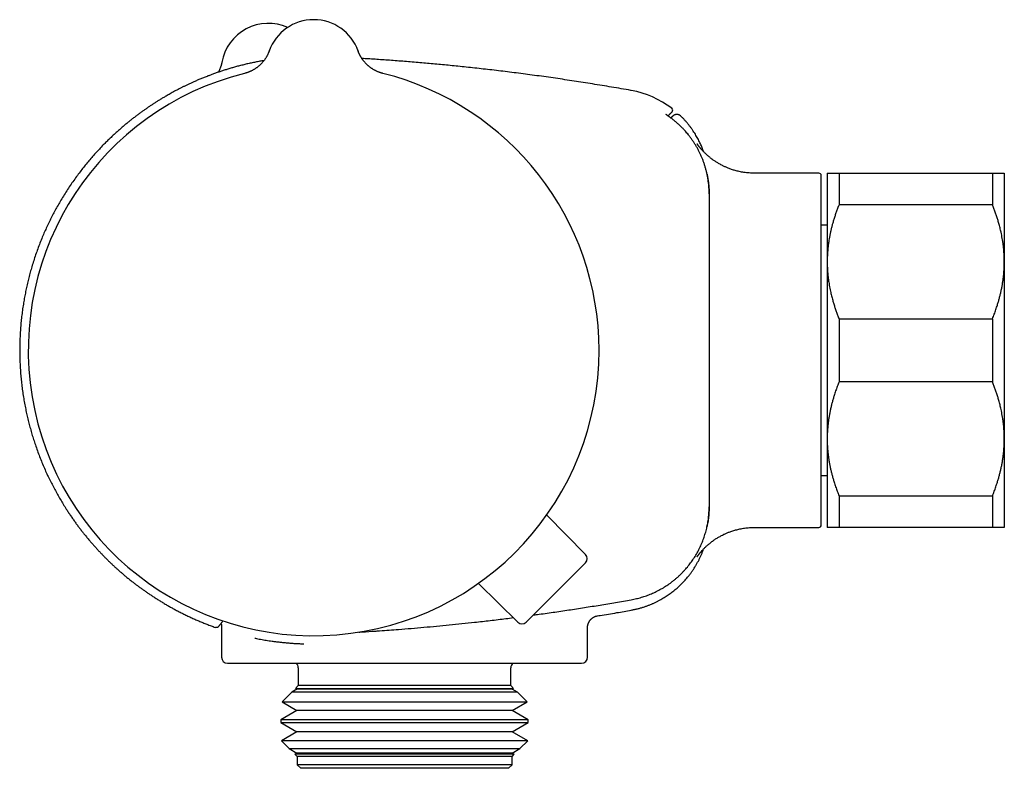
# Model space of a CAD drawing. Header units: millimetres. Extents: x 8 to 709, y 8 to 364.
# Tile 1 of 9: x 45 to 128, y 300 to 364. Entities that reach past the tile are written whole.
import ezdxf

# ---------------------------------------------------------------- set-up
doc = ezdxf.new("R2010")
doc.units = ezdxf.units.MM

msp = doc.modelspace()

# ---------------------------------------------------------------- linework, layer by layer
at = {"color": 7, "linetype": 'Continuous', "lineweight": 30}
for p, q in [((65.909, 360.947), (65.909, 360.946)), ((65.909, 360.946), (65.909, 360.947)), ((73.441, 360.946), (73.441, 360.947)), ((73.441, 360.947), (73.441, 360.946)), ((96.575, 357.602), (96.575, 357.602)), ((112.475, 350.598), (107.007, 350.598)), ((107.007, 350.598), (107.007, 350.598)), ((112.675, 320.798), (112.675, 350.398)), ((113.175, 350.598), (113.175, 343.098)), ((114.175, 350.598), (114.175, 347.92)), ((114.175, 350.598), (127.175, 350.598)), ((127.175, 350.598), (127.175, 347.92)), ((128.175, 350.598), (128.175, 343.098)), ((103.175, 348.846), (103.175, 348.822)), ((103.175, 348.822), (103.175, 322.374)), ((127.175, 347.92), (114.175, 347.92)), ((113.175, 346.198), (112.675, 346.198)), ((113.175, 343.098), (113.175, 328.098)), ((128.175, 343.098), (128.175, 328.098)), ((114.175, 338.276), (114.175, 332.92)), ((114.175, 338.276), (127.175, 338.276)), ((127.175, 338.276), (127.175, 332.92)), ((127.175, 332.92), (114.175, 332.92)), ((113.175, 328.098), (113.175, 320.598)), ((128.175, 328.098), (128.175, 320.598)), ((112.675, 324.998), (113.175, 324.998)), ((114.175, 323.276), (127.175, 323.276)), ((114.175, 323.276), (114.175, 320.598)), ((127.175, 323.276), (127.175, 320.598)), ((103.175, 322.374), (103.175, 322.353)), ((92.696, 318.308), (89.414, 321.647)), ((107.008, 320.598), (112.475, 320.598)), ((127.175, 320.598), (114.175, 320.598)), ((92.693, 317.604), (87.669, 312.58)), ((86.965, 312.577), (83.626, 315.859)), ((61.875, 312.177), (61.875, 309.598)), ((92.875, 309.598), (92.875, 312.12)), ((62.375, 309.098), (92.375, 309.098)), ((68.375, 308.698), (68.375, 307.198)), ((86.375, 307.198), (86.375, 308.698)), ((68.375, 307.198), (68.136, 306.959)), ((68.136, 306.959), (68.251, 306.893)), ((68.136, 306.959), (86.614, 306.959)), ((85.169, 307.198), (68.375, 307.198)), ((86.375, 307.198), (85.169, 307.198)), ((86.614, 306.959), (86.375, 307.198)), ((86.499, 306.893), (86.614, 306.959)), ((67.822, 306.645), (66.995, 305.818)), ((68.251, 306.893), (67.822, 306.645)), ((85.648, 306.645), (67.822, 306.645)), ((85.276, 306.893), (68.251, 306.893)), ((86.499, 306.893), (85.276, 306.893)), ((86.928, 306.645), (85.648, 306.645)), ((86.928, 306.645), (86.499, 306.893)), ((87.755, 305.818), (86.928, 306.645)), ((66.995, 305.818), (68.251, 305.093)), ((66.995, 305.818), (87.755, 305.818)), ((86.499, 305.093), (87.755, 305.818)), ((68.251, 305.093), (66.897, 304.311)), ((85.276, 305.093), (68.251, 305.093)), ((86.499, 305.093), (85.276, 305.093)), ((87.852, 304.311), (86.499, 305.093)), ((66.897, 304.311), (66.897, 304.074)), ((86.449, 304.311), (66.897, 304.311)), ((66.897, 304.074), (68.251, 303.293)), ((66.897, 304.074), (87.852, 304.074)), ((87.852, 304.311), (86.449, 304.311)), ((86.499, 303.293), (87.852, 304.074)), ((87.852, 304.074), (87.852, 304.311)), ((68.251, 303.293), (66.938, 302.535)), ((85.276, 303.293), (68.251, 303.293)), ((86.499, 303.293), (85.276, 303.293)), ((87.812, 302.535), (86.499, 303.293)), ((66.938, 302.535), (67.61, 301.863)), ((86.413, 302.535), (66.938, 302.535)), ((87.812, 302.535), (86.413, 302.535)), ((87.139, 301.863), (87.812, 302.535)), ((67.61, 301.863), (68.251, 301.493)), ((67.61, 301.863), (87.139, 301.863)), ((68.251, 301.493), (68.079, 301.394)), ((68.079, 301.394), (68.275, 301.198)), ((85.425, 301.394), (68.079, 301.394)), ((85.276, 301.493), (68.251, 301.493)), ((68.275, 301.198), (68.275, 300.498)), ((85.256, 301.198), (68.275, 301.198)), ((86.475, 301.198), (85.256, 301.198)), ((86.499, 301.493), (85.276, 301.493)), ((86.67, 301.394), (85.425, 301.394)), ((86.475, 301.198), (86.67, 301.394)), ((86.475, 300.498), (86.475, 301.198)), ((86.499, 301.493), (87.139, 301.863)), ((86.67, 301.394), (86.499, 301.493)), ((68.275, 300.498), (68.575, 300.198)), ((85.256, 300.498), (68.275, 300.498)), ((86.475, 300.498), (85.256, 300.498)), ((86.175, 300.198), (86.475, 300.498)), ((84.996, 300.198), (68.575, 300.198)), ((86.175, 300.198), (84.996, 300.198))]:
    msp.add_line(p, q, dxfattribs=at)
at = {"color": 7, "linetype": 'Continuous', "lineweight": 30, "flags": 128}
for points in [[(73.498, 360.799), (73.474, 360.857), (73.441, 360.946)], [(61.993, 312.68), (61.962, 312.64), (61.92, 312.586), (61.882, 312.537), (61.847, 312.493), (61.814, 312.453), (61.785, 312.416), (61.758, 312.382), (61.733, 312.352), (61.711, 312.325), (61.691, 312.3), (61.672, 312.278), (61.656, 312.258), (61.642, 312.241), (61.629, 312.226), (61.619, 312.213), (61.61, 312.203), (61.603, 312.194), (61.598, 312.188), (61.595, 312.184), (61.593, 312.182), (61.593, 312.182), (61.574, 312.163), (61.553, 312.146), (61.53, 312.133), (61.505, 312.122), (61.48, 312.115), (61.453, 312.112), (61.426, 312.112), (61.4, 312.115), (61.374, 312.123)]]:
    msp.add_lwpolyline(points, dxfattribs=at)
at = {"color": 7, "linetype": 'Continuous', "lineweight": 30}
for centre, radius, start, end in [((65.838, 359.289), 4, 65.8366, 170.0861), ((69.675, 359.598), 4, 19.69613, 160.30387), ((69.675, 335.598), 24.172, 104.03649, 0), ((69.675, 335.598), 24.172, 0, 75.96351), ((95.175, 349.725), 8, 52.78563, 79.91904), ((99.892, 355.937), 0.2, 315, 52.85582), ((112.475, 350.398), 0.2, 0, 90), ((112.475, 320.798), 0.2, 270, 0), ((92.339, 317.957), 0.5, 315, 44.5), ((87.316, 312.934), 0.5, 225.5, 315), ((62.375, 309.598), 0.5, 180, 270), ((92.375, 309.598), 0.5, 270, 0), ((67.875, 308.698), 0.5, 0, 53.24002), ((86.875, 308.698), 0.5, 126.75067, 180)]:
    msp.add_arc(centre, radius, start, end, dxfattribs=at)
for points, knots in [([(65.909, 360.947), (65.909, 360.946), (65.908, 360.945), (65.907, 360.942), (65.906, 360.937), (65.903, 360.931), (65.9, 360.923), (65.896, 360.911), (65.89, 360.894), (65.88, 360.868), (65.865, 360.831), (65.844, 360.781), (65.817, 360.719), (65.786, 360.652), (65.752, 360.585), (65.717, 360.519), (65.68, 360.452), (65.639, 360.385), (65.596, 360.316), (65.55, 360.249), (65.502, 360.182), (65.452, 360.116), (65.4, 360.051), (65.346, 359.987), (65.29, 359.924), (65.232, 359.863), (65.173, 359.804), (65.111, 359.746), (65.048, 359.69), (64.983, 359.635), (64.917, 359.583), (64.849, 359.532), (64.78, 359.483), (64.709, 359.436), (64.637, 359.391), (64.564, 359.348), (64.49, 359.307), (64.414, 359.269), (64.337, 359.232), (64.259, 359.198), (64.181, 359.165), (64.098, 359.134), (64.012, 359.105), (63.921, 359.077), (63.855, 359.058), (63.818, 359.05), (63.812, 359.048)], [0, 0, 0, 0, 0.0026191, 0.0058903, 0.0088003, 0.0116337, 0.0147496, 0.0187779, 0.02456, 0.0334687, 0.0473019, 0.0643317, 0.0887277, 0.1155885, 0.1395988, 0.1644996, 0.1905332, 0.2172749, 0.2444982, 0.272056, 0.2998532, 0.3278267, 0.3559332, 0.3841425, 0.4124327, 0.4407878, 0.4691958, 0.4976474, 0.5261355, 0.5546545, 0.5831997, 0.6117676, 0.6403552, 0.66896, 0.6975798, 0.7262131, 0.7548583, 0.7835142, 0.8121797, 0.8408539, 0.8695359, 0.8982251, 0.9301109, 0.96198, 0.9937485, 1, 1, 1, 1]), ([(75.537, 359.048), (75.514, 359.054), (75.463, 359.067), (75.384, 359.09), (75.302, 359.117), (75.221, 359.146), (75.141, 359.177), (75.062, 359.21), (74.984, 359.245), (74.908, 359.283), (74.833, 359.322), (74.759, 359.363), (74.687, 359.407), (74.616, 359.452), (74.547, 359.499), (74.479, 359.548), (74.413, 359.598), (74.349, 359.65), (74.286, 359.703), (74.226, 359.758), (74.167, 359.814), (74.11, 359.871), (74.055, 359.929), (74.002, 359.988), (73.951, 360.048), (73.902, 360.109), (73.856, 360.171), (73.811, 360.232), (73.769, 360.294), (73.728, 360.356), (73.69, 360.418), (73.655, 360.479), (73.621, 360.54), (73.591, 360.599), (73.562, 360.656), (73.536, 360.711), (73.513, 360.763), (73.493, 360.81), (73.477, 360.85), (73.465, 360.88), (73.457, 360.901), (73.452, 360.915), (73.449, 360.925), (73.446, 360.932), (73.444, 360.938), (73.442, 360.942), (73.441, 360.945), (73.441, 360.946), (73.441, 360.947)], [0, 0, 0, 0, 0.024461, 0.053627, 0.082721, 0.111743, 0.140689, 0.169556, 0.198342, 0.227042, 0.255653, 0.284171, 0.31259, 0.340905, 0.369111, 0.397201, 0.425167, 0.453002, 0.480695, 0.508236, 0.535614, 0.562813, 0.58982, 0.616615, 0.643178, 0.669484, 0.695504, 0.721205, 0.746546, 0.771478, 0.795943, 0.819868, 0.843163, 0.865716, 0.887383, 0.907974, 0.927227, 0.944722, 0.959611, 0.970548, 0.977724, 0.982579, 0.9861, 0.98891, 0.99146, 0.99413, 0.997168, 1, 1, 1, 1]), ([(96.575, 357.602), (96.564, 357.604), (96.28, 357.655), (95.724, 357.752), (94.91, 357.891), (94.104, 358.026), (93.305, 358.156), (92.515, 358.281), (91.733, 358.402), (90.947, 358.521), (90.156, 358.636), (89.362, 358.749), (88.577, 358.858), (87.8, 358.962), (87.032, 359.062), (86.273, 359.158), (85.522, 359.25), (84.781, 359.338), (84.047, 359.422), (83.323, 359.502), (82.607, 359.579), (81.913, 359.651), (81.241, 359.718), (80.59, 359.781), (79.947, 359.841), (79.312, 359.899), (78.672, 359.955), (78.027, 360.009), (77.379, 360.061), (76.739, 360.11), (76.109, 360.157), (75.487, 360.201), (74.885, 360.242), (74.309, 360.28), (73.938, 360.303), (73.756, 360.314)], [0, 0, 0, 0, 0.001426, 0.037725, 0.073646, 0.10919, 0.14436, 0.179158, 0.213584, 0.24764, 0.282924, 0.317804, 0.352284, 0.386364, 0.420046, 0.45333, 0.486217, 0.518709, 0.550806, 0.58251, 0.61382, 0.644737, 0.673528, 0.70197, 0.730065, 0.757811, 0.78521, 0.81389, 0.842178, 0.870075, 0.897581, 0.924696, 0.95142, 0.976257, 1, 1, 1, 1]), ([(65.469, 360.138), (65.41, 360.128), (65.228, 360.097), (64.928, 360.041), (64.563, 359.967), (64.201, 359.889), (63.842, 359.805), (63.491, 359.718), (63.149, 359.628), (62.816, 359.535), (62.491, 359.44), (62.175, 359.342), (61.867, 359.243), (61.568, 359.142), (61.277, 359.04), (60.994, 358.937), (60.705, 358.827), (60.409, 358.711), (60.108, 358.587), (59.818, 358.465), (59.547, 358.345), (59.292, 358.23), (59.054, 358.119), (58.825, 358.009), (58.605, 357.902), (58.395, 357.796), (58.194, 357.692), (57.995, 357.588), (57.8, 357.483), (57.61, 357.378), (57.43, 357.277), (57.26, 357.181), (57.108, 357.093), (56.974, 357.013), (56.852, 356.94), (56.73, 356.867), (56.607, 356.791), (56.481, 356.713), (56.327, 356.617), (56.145, 356.5), (55.934, 356.362), (55.72, 356.219), (55.503, 356.071), (55.284, 355.917), (55.06, 355.757), (54.832, 355.59), (54.601, 355.416), (54.368, 355.237), (54.133, 355.052), (53.894, 354.859), (53.65, 354.657), (53.402, 354.446), (53.149, 354.225), (52.894, 353.995), (52.637, 353.757), (52.377, 353.51), (52.116, 353.254), (51.829, 352.965), (51.521, 352.642), (51.194, 352.287), (50.874, 351.925), (50.561, 351.557), (50.255, 351.183), (49.956, 350.803), (49.656, 350.405), (49.353, 349.987), (49.051, 349.55), (48.758, 349.107), (48.474, 348.657), (48.208, 348.216), (47.959, 347.783), (47.727, 347.36), (47.503, 346.932), (47.287, 346.5), (47.079, 346.063), (46.88, 345.623), (46.684, 345.164), (46.491, 344.686), (46.302, 344.19), (46.125, 343.689), (45.958, 343.184), (45.806, 342.692), (45.669, 342.211), (45.545, 341.744), (45.431, 341.275), (45.325, 340.803), (45.229, 340.33), (45.142, 339.855), (45.061, 339.362), (44.988, 338.852), (44.924, 338.324), (44.871, 337.796), (44.829, 337.266), (44.8, 336.751), (44.782, 336.253), (44.774, 335.77), (44.775, 335.286), (44.786, 334.803), (44.806, 334.321), (44.836, 333.838), (44.877, 333.341), (44.929, 332.828), (44.994, 332.301), (45.07, 331.775), (45.157, 331.25), (45.253, 330.744), (45.355, 330.255), (45.463, 329.784), (45.58, 329.316), (45.707, 328.85), (45.842, 328.386), (45.986, 327.925), (46.144, 327.451), (46.317, 326.966), (46.507, 326.469), (46.707, 325.977), (46.917, 325.489), (47.132, 325.02), (47.349, 324.571), (47.567, 324.14), (47.794, 323.713), (48.029, 323.291), (48.272, 322.873), (48.523, 322.461), (48.755, 322.095), (48.965, 321.776), (49.15, 321.502), (49.337, 321.234), (49.524, 320.973), (49.71, 320.72), (49.896, 320.473), (50.081, 320.234), (50.274, 319.992), (50.473, 319.746), (50.68, 319.499), (50.885, 319.261), (51.087, 319.031), (51.285, 318.811), (51.48, 318.6), (51.67, 318.398), (51.857, 318.204), (52.052, 318.007), (52.254, 317.806), (52.463, 317.604), (52.666, 317.412), (52.863, 317.23), (53.054, 317.057), (53.211, 316.918), (53.337, 316.808), (53.433, 316.725), (53.533, 316.639), (53.638, 316.55), (53.749, 316.458), (53.865, 316.361), (53.988, 316.262), (54.127, 316.149), (54.286, 316.023), (54.465, 315.884), (54.654, 315.74), (54.853, 315.591), (55.061, 315.439), (55.28, 315.282), (55.509, 315.121), (55.749, 314.958), (56, 314.791), (56.259, 314.623), (56.528, 314.453), (56.807, 314.282), (57.096, 314.11), (57.388, 313.942), (57.684, 313.777), (57.981, 313.615), (58.289, 313.454), (58.607, 313.294), (58.934, 313.134), (59.272, 312.975), (59.61, 312.822), (59.948, 312.676), (60.285, 312.536), (60.631, 312.398), (60.985, 312.263), (61.234, 312.171), (61.365, 312.126), (61.374, 312.123)], [0, 0, 0, 0, 0.002732, 0.008425, 0.014013, 0.019754, 0.025381, 0.030893, 0.036289, 0.041571, 0.046737, 0.051787, 0.056722, 0.061542, 0.066246, 0.070834, 0.075306, 0.080428, 0.085389, 0.090188, 0.094826, 0.098975, 0.102986, 0.106857, 0.110591, 0.114185, 0.11764, 0.120957, 0.124445, 0.127764, 0.130916, 0.133898, 0.136713, 0.13893, 0.141058, 0.14322, 0.145431, 0.147691, 0.15, 0.153727, 0.157575, 0.161544, 0.165517, 0.169605, 0.173806, 0.178122, 0.182552, 0.187015, 0.191588, 0.196271, 0.201065, 0.20607, 0.211191, 0.216427, 0.221778, 0.227245, 0.232828, 0.238525, 0.24589, 0.253261, 0.260632, 0.268004, 0.275376, 0.282748, 0.29012, 0.29823, 0.306339, 0.314449, 0.322558, 0.330667, 0.338039, 0.345411, 0.352782, 0.360153, 0.367524, 0.374895, 0.382266, 0.390375, 0.398484, 0.406593, 0.414703, 0.422812, 0.430185, 0.437557, 0.44493, 0.452302, 0.459675, 0.467047, 0.474419, 0.482528, 0.490637, 0.498745, 0.506853, 0.514961, 0.522333, 0.529705, 0.537077, 0.544449, 0.551821, 0.559194, 0.566566, 0.574675, 0.582785, 0.590894, 0.599003, 0.607113, 0.614484, 0.621856, 0.629227, 0.636598, 0.643969, 0.651341, 0.658712, 0.666821, 0.67493, 0.68304, 0.691149, 0.699259, 0.706631, 0.714002, 0.721374, 0.728745, 0.736117, 0.743488, 0.750859, 0.755927, 0.76099, 0.765983, 0.770882, 0.775686, 0.780395, 0.78501, 0.789531, 0.79457, 0.799487, 0.804281, 0.808952, 0.813501, 0.817848, 0.822078, 0.826189, 0.830182, 0.834782, 0.839214, 0.843479, 0.847576, 0.851506, 0.855268, 0.857211, 0.859125, 0.861123, 0.863223, 0.865426, 0.867731, 0.870138, 0.872648, 0.875948, 0.87941, 0.883034, 0.886819, 0.890765, 0.894873, 0.899142, 0.903573, 0.908164, 0.912917, 0.917741, 0.922721, 0.927856, 0.933146, 0.93818, 0.943347, 0.948646, 0.954077, 0.959641, 0.965337, 0.971165, 0.976623, 0.982191, 0.987871, 0.99366, 0.999561, 1, 1, 1, 1]), ([(61.905, 360.018), (61.905, 360.018), (61.904, 360.018), (61.904, 360.015), (61.903, 360.011), (61.902, 360.005), (61.901, 359.998), (61.899, 359.988), (61.896, 359.973), (61.891, 359.95), (61.884, 359.916), (61.873, 359.869), (61.858, 359.807), (61.838, 359.736), (61.816, 359.664), (61.793, 359.593), (61.768, 359.522), (61.74, 359.449), (61.709, 359.375), (61.676, 359.301), (61.64, 359.227), (61.615, 359.177), (61.601, 359.153), (61.601, 359.153)], [0, 0, 0, 0, 0.002649, 0.013849, 0.023393, 0.032471, 0.041665, 0.052809, 0.068147, 0.091131, 0.127259, 0.177661, 0.246345, 0.331187, 0.411235, 0.487219, 0.568164, 0.651666, 0.736931, 0.823405, 0.910734, 0.998687, 1, 1, 1, 1]), ([(99.628, 355.497), (99.621, 355.502), (99.606, 355.512), (99.586, 355.526), (99.568, 355.538), (99.551, 355.549), (99.537, 355.559), (99.526, 355.567), (99.518, 355.573), (99.512, 355.576), (99.509, 355.579), (99.508, 355.58), (99.508, 355.579), (99.508, 355.579)], [0, 0, 0, 0, 0.109782, 0.224951, 0.339825, 0.45371, 0.565783, 0.674932, 0.767814, 0.84923, 0.927597, 0.993408, 1, 1, 1, 1]), ([(100.073, 355.172), (100.051, 355.189), (100.007, 355.223), (99.942, 355.272), (99.879, 355.319), (99.818, 355.363), (99.76, 355.404), (99.707, 355.442), (99.662, 355.473), (99.637, 355.491), (99.626, 355.498)], [0, 0, 0, 0, 0.1324699, 0.2649404, 0.3943875, 0.5242222, 0.6536587, 0.7797321, 0.9061787, 1, 1, 1, 1]), ([(100.033, 355.794), (100.033, 355.795), (100.034, 355.796), (100.028, 355.79), (100.016, 355.778), (99.998, 355.76), (99.975, 355.737), (99.948, 355.709), (99.916, 355.678), (99.877, 355.639), (99.831, 355.592), (99.776, 355.537), (99.729, 355.491), (99.7, 355.461), (99.691, 355.453)], [0, 0, 0, 0, 0.026595, 0.119632, 0.212669, 0.297726, 0.382783, 0.46784, 0.552897, 0.637954, 0.744278, 0.850601, 0.956924, 1, 1, 1, 1]), ([(100.084, 355.422), (100.084, 355.422), (100.084, 355.422), (100.084, 355.422), (100.084, 355.421), (100.083, 355.42), (100.082, 355.419), (100.08, 355.418), (100.079, 355.416), (100.077, 355.414), (100.074, 355.412), (100.071, 355.409), (100.068, 355.406), (100.065, 355.402), (100.061, 355.399), (100.057, 355.395), (100.053, 355.39), (100.048, 355.386), (100.043, 355.381), (100.038, 355.375), (100.032, 355.37), (100.026, 355.364), (100.02, 355.357), (100.013, 355.351), (100.006, 355.344), (99.999, 355.336), (99.991, 355.329), (99.984, 355.321), (99.975, 355.313), (99.967, 355.305), (99.959, 355.297), (99.954, 355.291), (99.951, 355.288), (99.95, 355.288), (99.95, 355.287), (99.949, 355.286), (99.948, 355.286), (99.948, 355.285), (99.947, 355.284), (99.944, 355.281), (99.941, 355.278), (99.938, 355.276), (99.938, 355.275)], [0, 0, 0, 0, 0.019565, 0.043011, 0.071091, 0.099352, 0.127796, 0.15642, 0.185226, 0.214214, 0.245975, 0.277951, 0.310142, 0.342548, 0.37517, 0.407419, 0.439875, 0.472539, 0.50541, 0.539166, 0.573139, 0.607327, 0.641732, 0.676353, 0.711191, 0.746244, 0.780806, 0.815576, 0.850553, 0.885738, 0.916873, 0.948168, 0.950378, 0.952588, 0.954799, 0.95701, 0.959223, 0.961367, 0.96323, 0.973496, 0.991931, 1, 1, 1, 1]), ([(100.789, 355.425), (100.775, 355.437), (100.748, 355.462), (100.704, 355.493), (100.66, 355.517), (100.617, 355.536), (100.576, 355.549), (100.537, 355.559), (100.5, 355.565), (100.466, 355.568), (100.436, 355.569), (100.411, 355.568), (100.386, 355.566), (100.358, 355.562), (100.324, 355.556), (100.285, 355.545), (100.25, 355.532), (100.22, 355.519), (100.196, 355.506), (100.172, 355.492), (100.146, 355.475), (100.116, 355.452), (100.096, 355.432), (100.085, 355.422)], [0, 0, 0, 0, 0.07159, 0.140205, 0.204984, 0.265191, 0.320234, 0.369662, 0.421115, 0.464263, 0.501813, 0.534076, 0.561043, 0.597369, 0.642944, 0.694606, 0.750658, 0.786709, 0.820999, 0.853693, 0.892642, 0.941729, 1, 1, 1, 1]), ([(102.709, 352.414), (102.699, 352.444), (102.669, 352.528), (102.616, 352.664), (102.55, 352.828), (102.477, 352.995), (102.396, 353.17), (102.307, 353.351), (102.212, 353.533), (102.111, 353.713), (102.005, 353.893), (101.889, 354.076), (101.765, 354.263), (101.63, 354.453), (101.485, 354.645), (101.334, 354.832), (101.178, 355.016), (101.016, 355.193), (100.885, 355.33), (100.807, 355.406), (100.788, 355.424)], [0, 0, 0, 0, 0.026126, 0.074212, 0.122273, 0.172993, 0.226385, 0.282456, 0.341214, 0.396963, 0.454932, 0.515113, 0.577497, 0.642069, 0.70881, 0.777693, 0.842693, 0.909439, 0.977897, 1, 1, 1, 1]), ([(103.175, 348.846), (103.174, 348.934), (103.172, 349.112), (103.158, 349.378), (103.137, 349.643), (103.106, 349.907), (103.066, 350.173), (103.016, 350.44), (102.957, 350.707), (102.889, 350.972), (102.811, 351.235), (102.726, 351.493), (102.633, 351.745), (102.532, 351.991), (102.424, 352.234), (102.307, 352.474), (102.181, 352.711), (102.046, 352.946), (101.902, 353.179), (101.75, 353.407), (101.59, 353.629), (101.437, 353.827), (101.295, 354), (101.142, 354.177), (100.962, 354.373), (100.752, 354.585), (100.533, 354.79), (100.308, 354.986), (100.151, 355.11), (100.073, 355.172)], [0, 0, 0, 0, 0.0364568, 0.0729439, 0.1094411, 0.1459282, 0.182385, 0.2199003, 0.2574486, 0.2950079, 0.3325562, 0.3700715, 0.4065283, 0.4430154, 0.4795126, 0.5159996, 0.5524565, 0.5899718, 0.6275201, 0.6650794, 0.7026277, 0.7401431, 0.7675658, 0.7949885, 0.8359621, 0.8769787, 0.9180097, 0.9590263, 1, 1, 1, 1]), ([(107.007, 350.598), (106.932, 350.599), (106.78, 350.601), (106.555, 350.614), (106.335, 350.635), (106.123, 350.662), (105.919, 350.696), (105.728, 350.735), (105.55, 350.777), (105.384, 350.821), (105.227, 350.867), (105.079, 350.916), (104.937, 350.966), (104.801, 351.018), (104.672, 351.071), (104.553, 351.122), (104.444, 351.173), (104.342, 351.223), (104.228, 351.28), (104.102, 351.348), (103.968, 351.425), (103.844, 351.5), (103.73, 351.572), (103.626, 351.641), (103.53, 351.709), (103.446, 351.77), (103.37, 351.827), (103.297, 351.883), (103.219, 351.946), (103.144, 352.008), (103.073, 352.069), (103.005, 352.129), (102.935, 352.193), (102.863, 352.26), (102.79, 352.332), (102.723, 352.399), (102.666, 352.459), (102.619, 352.509), (102.578, 352.554), (102.538, 352.598), (102.5, 352.641), (102.465, 352.682), (102.435, 352.716), (102.408, 352.749), (102.382, 352.781), (102.356, 352.813), (102.331, 352.844), (102.309, 352.873), (102.288, 352.9), (102.268, 352.925), (102.25, 352.949), (102.234, 352.971), (102.22, 352.99), (102.207, 353.008), (102.196, 353.023), (102.188, 353.035), (102.181, 353.044), (102.177, 353.05), (102.174, 353.055), (102.171, 353.058), (102.169, 353.061), (102.167, 353.064), (102.165, 353.067), (102.162, 353.071), (102.159, 353.076), (102.156, 353.08), (102.154, 353.083), (102.153, 353.085), (102.151, 353.087), (102.15, 353.089), (102.15, 353.089), (102.149, 353.09), (102.149, 353.09), (102.149, 353.09)], [0, 0, 0, 0, 0.0301555, 0.0606849, 0.0902598, 0.118835, 0.1463699, 0.1728281, 0.1967594, 0.2196815, 0.2415739, 0.2624188, 0.2822014, 0.3020078, 0.3205928, 0.3379464, 0.3540611, 0.3690485, 0.3835166, 0.4053746, 0.4261543, 0.4458513, 0.4636406, 0.4804409, 0.4962535, 0.5110812, 0.5225419, 0.5350944, 0.5488045, 0.5636838, 0.5757402, 0.5884759, 0.6018936, 0.6159953, 0.6307829, 0.6461549, 0.6571081, 0.6672491, 0.6765945, 0.6851643, 0.6954256, 0.7044885, 0.7137738, 0.7225706, 0.7323073, 0.7429203, 0.7538064, 0.7648718, 0.776139, 0.7875972, 0.8002955, 0.8131295, 0.8261602, 0.8396055, 0.8535, 0.8676112, 0.8759335, 0.8832015, 0.8894129, 0.8945665, 0.8984958, 0.9035932, 0.9098899, 0.9173872, 0.9272321, 0.9375461, 0.9481433, 0.9586284, 0.9681551, 0.9766946, 0.9842462, 0.9911562, 1, 1, 1, 1]), ([(102.995, 350.51), (103.006, 350.456), (103.029, 350.348), (103.059, 350.183), (103.086, 350.016), (103.109, 349.847), (103.13, 349.678), (103.146, 349.508), (103.159, 349.337), (103.168, 349.165), (103.174, 348.994), (103.175, 348.879), (103.175, 348.822)], [0, 0, 0, 0, 0.096754, 0.194965, 0.295134, 0.395304, 0.495655, 0.596007, 0.696912, 0.797817, 0.898909, 1, 1, 1, 1]), ([(113.175, 350.598), (113.176, 350.598), (113.177, 350.598), (113.19, 350.598), (113.21, 350.598), (113.238, 350.598), (113.274, 350.598), (113.319, 350.598), (113.37, 350.598), (113.43, 350.598), (113.498, 350.598), (113.574, 350.598), (113.657, 350.598), (113.747, 350.598), (113.844, 350.598), (113.948, 350.598), (114.058, 350.598), (114.136, 350.598), (114.175, 350.598)], [0, 0, 0, 0, 0.061302, 0.12262, 0.183938, 0.245241, 0.307054, 0.368882, 0.430711, 0.492525, 0.555756, 0.619, 0.682246, 0.745479, 0.809103, 0.872738, 0.936374, 1, 1, 1, 1]), ([(127.175, 350.598), (127.215, 350.598), (127.296, 350.598), (127.409, 350.598), (127.515, 350.598), (127.615, 350.598), (127.702, 350.598), (127.778, 350.598), (127.844, 350.598), (127.905, 350.598), (127.959, 350.598), (128.007, 350.598), (128.054, 350.598), (128.096, 350.598), (128.131, 350.598), (128.156, 350.598), (128.172, 350.598), (128.174, 350.598), (128.175, 350.598)], [0, 0, 0, 0, 0.065617, 0.131252, 0.19689, 0.262521, 0.328134, 0.383158, 0.438187, 0.493212, 0.547625, 0.602042, 0.656455, 0.725142, 0.793864, 0.862595, 0.931314, 1, 1, 1, 1]), ([(114.175, 347.92), (114.135, 347.818), (114.054, 347.614), (113.941, 347.306), (113.835, 346.997), (113.735, 346.685), (113.648, 346.389), (113.571, 346.109), (113.505, 345.844), (113.445, 345.579), (113.391, 345.315), (113.342, 345.05), (113.296, 344.761), (113.254, 344.449), (113.219, 344.112), (113.194, 343.774), (113.178, 343.436), (113.176, 343.211), (113.175, 343.098)], [0, 0, 0, 0, 0.065617, 0.131252, 0.19689, 0.262521, 0.328134, 0.383158, 0.438187, 0.493212, 0.547625, 0.602042, 0.656455, 0.725142, 0.793864, 0.862595, 0.931314, 1, 1, 1, 1]), ([(128.175, 343.098), (128.175, 343.154), (128.174, 343.314), (128.166, 343.578), (128.148, 343.889), (128.122, 344.2), (128.088, 344.51), (128.047, 344.803), (128.002, 345.079), (127.955, 345.338), (127.893, 345.636), (127.814, 345.974), (127.719, 346.331), (127.62, 346.668), (127.52, 346.984), (127.412, 347.298), (127.297, 347.61), (127.216, 347.817), (127.175, 347.92)], [0, 0, 0, 0, 0.034083, 0.097391, 0.160725, 0.224069, 0.287405, 0.350715, 0.403935, 0.45716, 0.51038, 0.588809, 0.667238, 0.733776, 0.800332, 0.866897, 0.933458, 1, 1, 1, 1]), ([(113.175, 343.098), (113.175, 343.042), (113.176, 342.882), (113.184, 342.619), (113.201, 342.307), (113.227, 341.996), (113.262, 341.686), (113.302, 341.393), (113.347, 341.117), (113.395, 340.859), (113.457, 340.56), (113.536, 340.222), (113.631, 339.865), (113.73, 339.528), (113.83, 339.213), (113.938, 338.899), (114.052, 338.586), (114.134, 338.38), (114.175, 338.276)], [0, 0, 0, 0, 0.034083, 0.097391, 0.160725, 0.224069, 0.287405, 0.350715, 0.403935, 0.45716, 0.51038, 0.588809, 0.667238, 0.733776, 0.800332, 0.866897, 0.933458, 1, 1, 1, 1]), ([(127.175, 338.276), (127.225, 338.404), (127.325, 338.658), (127.463, 339.044), (127.58, 339.4), (127.679, 339.726), (127.761, 340.022), (127.837, 340.32), (127.906, 340.62), (127.968, 340.924), (128.022, 341.231), (128.069, 341.539), (128.107, 341.848), (128.137, 342.159), (128.159, 342.472), (128.172, 342.785), (128.174, 342.994), (128.175, 343.098)], [0, 0, 0, 0, 0.081976, 0.163962, 0.245936, 0.307749, 0.369574, 0.431398, 0.49321, 0.556281, 0.619369, 0.682455, 0.745525, 0.809135, 0.872763, 0.936391, 1, 1, 1, 1]), ([(114.175, 332.92), (114.125, 332.793), (114.024, 332.538), (113.887, 332.153), (113.769, 331.796), (113.671, 331.47), (113.588, 331.174), (113.513, 330.877), (113.444, 330.576), (113.382, 330.273), (113.328, 329.966), (113.281, 329.658), (113.243, 329.348), (113.213, 329.037), (113.191, 328.724), (113.177, 328.411), (113.176, 328.203), (113.175, 328.098)], [0, 0, 0, 0, 0.081976, 0.163962, 0.245936, 0.307749, 0.369574, 0.431398, 0.49321, 0.556281, 0.619369, 0.682455, 0.745525, 0.809135, 0.872763, 0.936391, 1, 1, 1, 1]), ([(128.175, 328.098), (128.175, 328.154), (128.174, 328.314), (128.166, 328.578), (128.148, 328.889), (128.122, 329.2), (128.088, 329.51), (128.047, 329.803), (128.002, 330.079), (127.955, 330.338), (127.893, 330.636), (127.814, 330.974), (127.719, 331.331), (127.62, 331.668), (127.52, 331.984), (127.412, 332.298), (127.297, 332.61), (127.216, 332.817), (127.175, 332.92)], [0, 0, 0, 0, 0.034083, 0.097391, 0.160725, 0.224069, 0.287405, 0.350715, 0.403935, 0.45716, 0.51038, 0.588809, 0.667238, 0.733776, 0.800332, 0.866897, 0.933458, 1, 1, 1, 1]), ([(113.175, 328.098), (113.175, 328.042), (113.176, 327.889), (113.183, 327.639), (113.199, 327.347), (113.222, 327.056), (113.253, 326.764), (113.291, 326.473), (113.336, 326.181), (113.389, 325.89), (113.449, 325.599), (113.516, 325.306), (113.591, 325.013), (113.672, 324.721), (113.77, 324.397), (113.887, 324.042), (114.025, 323.658), (114.125, 323.403), (114.175, 323.276)], [0, 0, 0, 0, 0.0340829, 0.0933838, 0.1526993, 0.2120152, 0.2713166, 0.3310753, 0.3908475, 0.4506207, 0.5103807, 0.5714024, 0.6324362, 0.6934712, 0.7544947, 0.8363249, 0.9181673, 1, 1, 1, 1]), ([(127.175, 323.276), (127.225, 323.404), (127.325, 323.658), (127.463, 324.044), (127.58, 324.4), (127.679, 324.726), (127.761, 325.022), (127.837, 325.32), (127.906, 325.62), (127.968, 325.924), (128.022, 326.231), (128.069, 326.539), (128.107, 326.848), (128.137, 327.159), (128.159, 327.472), (128.172, 327.785), (128.174, 327.994), (128.175, 328.098)], [0, 0, 0, 0, 0.081976, 0.163962, 0.245936, 0.307749, 0.369574, 0.431398, 0.49321, 0.556281, 0.619369, 0.682455, 0.745525, 0.809135, 0.872763, 0.936391, 1, 1, 1, 1]), ([(96.577, 314.476), (96.649, 314.49), (96.794, 314.517), (97.01, 314.565), (97.224, 314.618), (97.438, 314.678), (97.651, 314.744), (97.863, 314.816), (98.074, 314.895), (98.285, 314.981), (98.494, 315.072), (98.7, 315.17), (98.904, 315.274), (99.103, 315.382), (99.296, 315.495), (99.484, 315.611), (99.682, 315.742), (99.889, 315.888), (100.105, 316.05), (100.315, 316.22), (100.519, 316.397), (100.706, 316.571), (100.879, 316.742), (101.037, 316.908), (101.189, 317.076), (101.334, 317.246), (101.473, 317.418), (101.607, 317.594), (101.736, 317.774), (101.861, 317.958), (101.982, 318.147), (102.097, 318.341), (102.209, 318.539), (102.314, 318.741), (102.415, 318.947), (102.509, 319.155), (102.597, 319.364), (102.677, 319.573), (102.751, 319.781), (102.819, 319.991), (102.882, 320.204), (102.939, 320.42), (102.99, 320.638), (103.035, 320.859), (103.074, 321.083), (103.107, 321.308), (103.134, 321.535), (103.154, 321.763), (103.167, 321.976), (103.174, 322.172), (103.174, 322.293), (103.175, 322.353)], [0, 0, 0, 0, 0.0198, 0.039604, 0.059404, 0.079341, 0.099283, 0.11922, 0.139592, 0.159967, 0.180338, 0.20086, 0.221385, 0.241906, 0.261706, 0.28151, 0.30131, 0.325483, 0.349676, 0.373876, 0.39807, 0.422242, 0.442763, 0.463289, 0.48381, 0.50361, 0.523415, 0.543215, 0.563153, 0.583095, 0.603033, 0.623405, 0.643781, 0.664153, 0.684674, 0.7052, 0.725722, 0.745522, 0.765327, 0.785127, 0.805066, 0.825008, 0.844946, 0.865318, 0.885694, 0.906066, 0.926588, 0.947114, 0.967636, 0.983814, 1, 1, 1, 1]), ([(103.175, 322.374), (103.174, 322.314), (103.174, 322.194), (103.167, 321.999), (103.155, 321.792), (103.136, 321.572), (103.11, 321.352), (103.079, 321.132), (103.041, 320.913), (103.012, 320.762), (102.994, 320.684), (102.993, 320.679)], [0, 0, 0, 0, 0.1059096, 0.2118733, 0.3411889, 0.4705291, 0.5998447, 0.7300584, 0.8602972, 0.9905109, 1, 1, 1, 1]), ([(102.148, 318.105), (102.148, 318.105), (102.148, 318.104), (102.149, 318.105), (102.15, 318.107), (102.152, 318.11), (102.153, 318.112), (102.155, 318.115), (102.158, 318.119), (102.161, 318.123), (102.163, 318.127), (102.166, 318.13), (102.168, 318.133), (102.17, 318.136), (102.173, 318.14), (102.176, 318.145), (102.181, 318.152), (102.187, 318.161), (102.194, 318.17), (102.202, 318.182), (102.212, 318.195), (102.223, 318.211), (102.238, 318.231), (102.258, 318.257), (102.282, 318.289), (102.307, 318.322), (102.33, 318.351), (102.35, 318.376), (102.37, 318.4), (102.387, 318.422), (102.401, 318.439), (102.413, 318.453), (102.427, 318.47), (102.444, 318.49), (102.465, 318.514), (102.496, 318.55), (102.539, 318.6), (102.599, 318.666), (102.666, 318.738), (102.741, 318.815), (102.818, 318.892), (102.894, 318.965), (102.968, 319.034), (103.04, 319.098), (103.112, 319.161), (103.183, 319.221), (103.254, 319.278), (103.32, 319.331), (103.383, 319.379), (103.445, 319.426), (103.52, 319.48), (103.612, 319.545), (103.724, 319.62), (103.842, 319.696), (103.966, 319.771), (104.096, 319.845), (104.233, 319.919), (104.36, 319.983), (104.476, 320.038), (104.582, 320.086), (104.695, 320.135), (104.817, 320.185), (104.951, 320.235), (105.097, 320.287), (105.255, 320.337), (105.422, 320.386), (105.6, 320.432), (105.786, 320.474), (105.978, 320.51), (106.175, 320.541), (106.376, 320.566), (106.583, 320.584), (106.795, 320.596), (106.937, 320.597), (107.008, 320.598)], [0, 0, 0, 0, 0.0039864, 0.02045, 0.0373293, 0.0450527, 0.0532044, 0.0620744, 0.0716619, 0.0818583, 0.0892268, 0.0956647, 0.1011737, 0.1057551, 0.1098628, 0.1168686, 0.1252081, 0.1348541, 0.1446883, 0.1541064, 0.1658148, 0.176886, 0.1882453, 0.2035652, 0.2196781, 0.2354531, 0.2445191, 0.2534285, 0.2619274, 0.2692095, 0.2738857, 0.2778541, 0.2821029, 0.2872952, 0.2933398, 0.2996607, 0.3128961, 0.3270113, 0.3420935, 0.3582064, 0.3742738, 0.389553, 0.4040468, 0.4177589, 0.4306933, 0.4442624, 0.4568705, 0.4685276, 0.4792464, 0.4893415, 0.4997594, 0.5169233, 0.5350589, 0.5541672, 0.5733135, 0.5933429, 0.6142512, 0.6360325, 0.6504328, 0.6659127, 0.6824765, 0.7001174, 0.7188271, 0.7398269, 0.762002, 0.7853345, 0.809803, 0.8353825, 0.8620443, 0.8881446, 0.9151471, 0.9430175, 0.9717181, 1, 1, 1, 1]), ([(114.175, 320.598), (114.125, 320.598), (114.024, 320.598), (113.887, 320.598), (113.769, 320.598), (113.671, 320.598), (113.588, 320.598), (113.513, 320.598), (113.444, 320.598), (113.382, 320.598), (113.328, 320.598), (113.281, 320.598), (113.243, 320.598), (113.213, 320.598), (113.191, 320.598), (113.177, 320.598), (113.176, 320.598), (113.175, 320.598)], [0, 0, 0, 0, 0.081976, 0.163962, 0.245936, 0.307749, 0.369574, 0.431398, 0.49321, 0.556281, 0.619369, 0.682455, 0.745525, 0.809135, 0.872763, 0.936391, 1, 1, 1, 1]), ([(128.175, 320.598), (128.174, 320.598), (128.173, 320.598), (128.16, 320.598), (128.14, 320.598), (128.112, 320.598), (128.075, 320.598), (128.031, 320.598), (127.979, 320.598), (127.919, 320.598), (127.852, 320.598), (127.776, 320.598), (127.693, 320.598), (127.603, 320.598), (127.506, 320.598), (127.402, 320.598), (127.292, 320.598), (127.214, 320.598), (127.175, 320.598)], [0, 0, 0, 0, 0.061302, 0.12262, 0.183938, 0.245241, 0.307054, 0.368882, 0.430711, 0.492525, 0.555756, 0.619, 0.682246, 0.745479, 0.809103, 0.872738, 0.936374, 1, 1, 1, 1]), ([(96.575, 313.595), (96.666, 313.612), (96.846, 313.645), (97.112, 313.708), (97.371, 313.777), (97.625, 313.854), (97.869, 313.937), (98.105, 314.026), (98.332, 314.119), (98.552, 314.217), (98.764, 314.32), (98.969, 314.427), (99.168, 314.537), (99.357, 314.65), (99.538, 314.764), (99.709, 314.879), (99.871, 314.993), (100.023, 315.107), (100.168, 315.219), (100.31, 315.336), (100.45, 315.455), (100.586, 315.578), (100.712, 315.697), (100.83, 315.811), (100.951, 315.935), (101.078, 316.07), (101.212, 316.221), (101.359, 316.394), (101.516, 316.591), (101.681, 316.813), (101.84, 317.043), (101.984, 317.269), (102.114, 317.488), (102.231, 317.699), (102.343, 317.915), (102.448, 318.135), (102.546, 318.358), (102.633, 318.573), (102.684, 318.715), (102.708, 318.781)], [0, 0, 0, 0, 0.032878, 0.065321, 0.097289, 0.128743, 0.159644, 0.189422, 0.218602, 0.247152, 0.275044, 0.302742, 0.329704, 0.355909, 0.381333, 0.405959, 0.429349, 0.451936, 0.473706, 0.494647, 0.517503, 0.539254, 0.55989, 0.579401, 0.597809, 0.621593, 0.645571, 0.669736, 0.702377, 0.73532, 0.768543, 0.802025, 0.83062, 0.859371, 0.888263, 0.91728, 0.946335, 0.9751, 1, 1, 1, 1]), ([(88.265, 313.176), (88.384, 313.192), (88.946, 313.267), (89.951, 313.409), (91.278, 313.604), (92.605, 313.809), (93.931, 314.022), (95.255, 314.243), (96.136, 314.399), (96.577, 314.476)], [0, 0, 0, 0, 0.042837, 0.202214, 0.361767, 0.521326, 0.680887, 0.840446, 1, 1, 1, 1]), ([(93.714, 313.108), (93.789, 313.12), (94.335, 313.207), (95.289, 313.368), (96.166, 313.523), (96.575, 313.595)], [0, 0, 0, 0, 0.0788, 0.571157, 1, 1, 1, 1]), ([(73.511, 311.734), (73.612, 311.74), (74.062, 311.766), (74.646, 311.805), (75.397, 311.856), (76.067, 311.904), (76.961, 311.971), (77.944, 312.05), (79.016, 312.142), (80.088, 312.239), (81.159, 312.342), (82.229, 312.451), (83.387, 312.575), (84.632, 312.717), (85.725, 312.847), (86.374, 312.93), (86.58, 312.956)], [0, 0, 0, 0, 0.023245, 0.102986, 0.133713, 0.195169, 0.256625, 0.338569, 0.420514, 0.502457, 0.584422, 0.666388, 0.748353, 0.850484, 0.952618, 1, 1, 1, 1]), ([(92.875, 312.12), (92.876, 312.15), (92.877, 312.207), (92.888, 312.291), (92.905, 312.368), (92.926, 312.439), (92.95, 312.502), (92.975, 312.558), (93.001, 312.607), (93.025, 312.648), (93.048, 312.684), (93.073, 312.719), (93.103, 312.756), (93.139, 312.798), (93.183, 312.843), (93.234, 312.889), (93.291, 312.933), (93.352, 312.973), (93.415, 313.009), (93.484, 313.042), (93.559, 313.07), (93.636, 313.093), (93.689, 313.102), (93.714, 313.107)], [0, 0, 0, 0, 0.06288, 0.122761, 0.17913, 0.231553, 0.279673, 0.32321, 0.361955, 0.395757, 0.424515, 0.453295, 0.487327, 0.526586, 0.571007, 0.620467, 0.674773, 0.723535, 0.77526, 0.829687, 0.886507, 0.945365, 1, 1, 1, 1]), ([(61.83, 312.472), (61.831, 312.468), (61.843, 312.434), (61.857, 312.367), (61.872, 312.272), (61.874, 312.209), (61.875, 312.177)], [0, 0, 0, 0, 0.036978, 0.361475, 0.682956, 1, 1, 1, 1]), ([(64.685, 311.22), (64.702, 311.216), (64.791, 311.198), (64.957, 311.167), (65.184, 311.125), (65.418, 311.084), (65.656, 311.044), (65.9, 311.006), (66.161, 310.969), (66.438, 310.931), (66.733, 310.895), (67.033, 310.862), (67.29, 310.837), (67.501, 310.818), (67.665, 310.805), (67.83, 310.792), (67.997, 310.781), (68.165, 310.77), (68.377, 310.759), (68.606, 310.748), (68.781, 310.742), (68.853, 310.74)], [0, 0, 0, 0, 0.014957, 0.078168, 0.141217, 0.204134, 0.266945, 0.329679, 0.392363, 0.463168, 0.533595, 0.603686, 0.673485, 0.709944, 0.746341, 0.782682, 0.818972, 0.855219, 0.891429, 0.954776, 1, 1, 1, 1])]:
    msp.add_open_spline(points, degree=3, knots=knots, dxfattribs=at)

doc.saveas('drawing.dxf')
